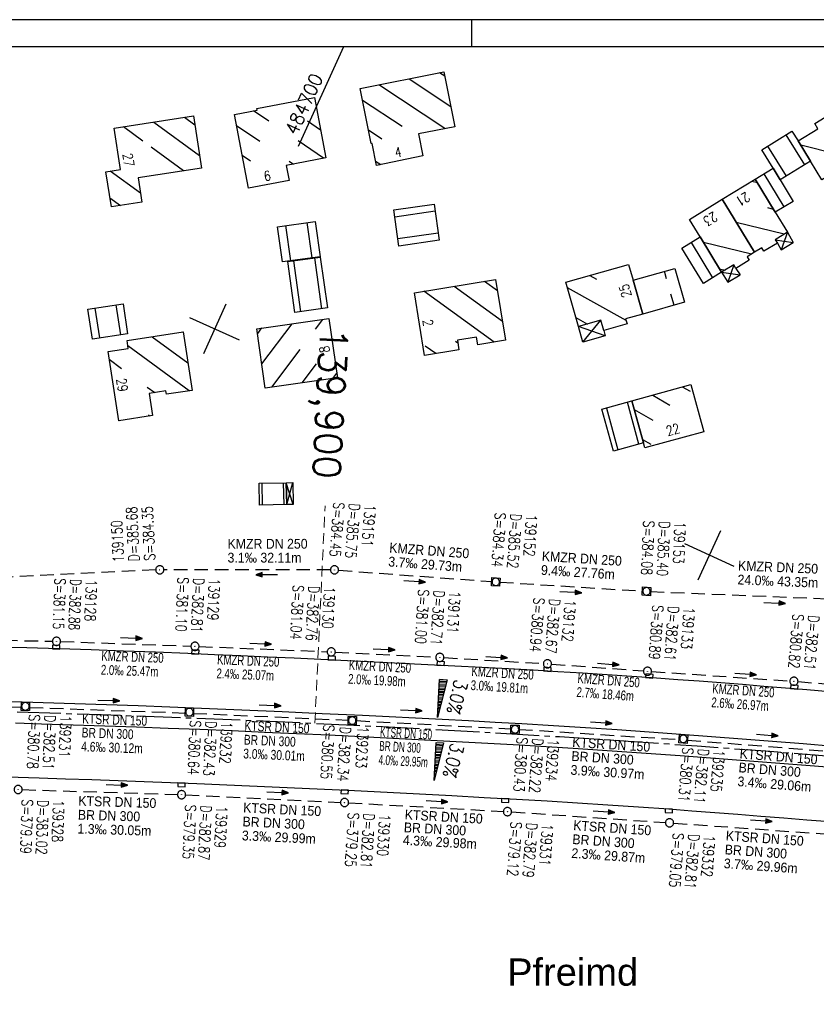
# Model space of a CAD drawing. Extents: x 4513183 to 4514318, y 5485253 to 5485550.
# Tile 6 of 8: x 4513865 to 4514012, y 5485369 to 5485550. Entities that reach past the tile are written whole.
import ezdxf
from ezdxf.enums import TextEntityAlignment as Align

# ---------------------------------------------------------------- set-up
doc = ezdxf.new("R2010")
doc.units = 0
doc.header["$LTSCALE"] = 10
doc.header["$MEASUREMENT"] = 0
for name, pattern in [('ACHSE', [5.5, 4, -0.5, 0.5, -0.5]), ('LT00', [0]), ('LT17', [0.15, 0.1, -0.05]), ('STRICHLINIE2', [0.375, 0.25, -0.125])]:
    doc.linetypes.add(name, pattern=pattern)
doc.layers.get('0').update_dxf_attribs({"linetype": 'LT00'})
for name, color, linetype in [('-BESCH', 7, 'STRICHLINIE2'), ('-BKAN014', 140, 'LT00'), ('-BKAN016-1', 140, 'LT00'), ('-BSCH014', 5, 'LT00'), ('-BSCH016', 5, 'LT00'), ('-Halt-Pfeil', 4, 'LT00'), ('-ORTSBEZEICHNUNG', 152, 'Continuous'), ('A-TEXT-KILOMETER', 30, 'LT17'), ('AX-020', 250, 'ACHSE'), ('DFK_BEB_SCHR', 254, 'LT00'), ('DFK_BEBAUUNG', 250, 'LT00'), ('DFK_HAUS_NR', 250, 'Continuous'), ('QUER_OST', 11, 'LT00'), ('QUER_WEST', 11, 'LT00'), ('RAHMEN', 250, 'Continuous'), ('V_AFBR_BAB', 250, 'LT00'), ('V_KA_MULD', 182, 'LT00'), ('V_KA_PRUF', 182, 'LT00'), ('V_RASTER', 250, 'LT00'), ('V_SINKK', 182, 'LT00')]:
    doc.layers.add(name, color=color, linetype=linetype)
doc.styles.add('Arial', font='arial.ttf')
doc.styles.add('Haltungsbeschriftung', font='arial.ttf', dxfattribs={"width": 0.75})
doc.styles.add('Kilometrierung', font='romans.shx')
doc.styles.add('ROMANS', font='romans.shx')
doc.styles.add('schachtbeschriftung', font='romans.shx', dxfattribs={"width": 0.75, "height": 0.2})
doc.styles.get("Standard").update_dxf_attribs({"font": 'romans.shx', "width": 0.8})

# ---------------------------------------------------------------- blocks, each defined once
blk = doc.blocks.new('SYMB0003')
at = {"color": 0, "linetype": 'ByBlock'}
for p, q in [((-0.015712, 0), (0.010166, 0.012015)), ((0, -0.021257), (-0.015712, 0)), ((0.010166, 0.012015), (0, -0.021257))]:
    blk.add_line(p, q, dxfattribs=at)
for points in [[(-0.031395, 0.499013), (-0.093691, 0.491144), (-0.154509, 0.475528), (-0.21289, 0.452414), (-0.267913, 0.422164), (-0.318712, 0.385257), (-0.364484, 0.342274), (-0.404509, 0.293893), (-0.438154, 0.240877), (-0.464888, 0.184062), (-0.484292, 0.124345), (-0.496058, 0.062667), (-0.5, 0)], [(-0.5, 0), (-0.496058, -0.062667), (-0.484292, -0.124345), (-0.464888, -0.184062), (-0.438154, -0.240877), (-0.404509, -0.293893), (-0.364485, -0.342274), (-0.318712, -0.385257), (-0.267914, -0.422164), (-0.21289, -0.452414), (-0.154509, -0.475529), (-0.093691, -0.491144), (-0.031395, -0.499014), (0.031395, -0.499014)], [(0.5, 0), (0.496057, 0.062667), (0.484292, 0.124345), (0.464888, 0.184062), (0.438153, 0.240877), (0.404509, 0.293893), (0.364484, 0.342274), (0.318712, 0.385257), (0.267913, 0.422164), (0.21289, 0.452414), (0.154509, 0.475528), (0.093691, 0.491144), (0.031395, 0.499013), (-0.031395, 0.499013)], [(0.031395, -0.499014), (0.093691, -0.491144), (0.154509, -0.475529), (0.21289, -0.452414), (0.267914, -0.422164), (0.318712, -0.385257), (0.364485, -0.342274), (0.404509, -0.293893), (0.438154, -0.240877), (0.464889, -0.184062), (0.484292, -0.124345), (0.496058, -0.062667), (0.5, 0)]]:
    blk.add_lwpolyline(points, dxfattribs=at)
blk = doc.blocks.new('SYMB1210')
at = {"color": 0, "linetype": 'ByBlock'}
blk.add_line((0.018815, -0.179014), (0.055623, -0.17119), dxfattribs=at)
for points in [[(-0.2, -0.2), (-0.2, 0.2), (0.2, 0.2), (0.2, -0.2), (-0.2, -0.2)], [(0.018815, 0.179014), (-0.018815, 0.179014), (-0.055623, 0.17119), (-0.09, 0.155885), (-0.120444, 0.133766), (-0.145623, 0.105801), (-0.164438, 0.073213), (-0.176067, 0.037424), (-0.18, 0)], [(-0.18, 0), (-0.176067, -0.037424), (-0.164438, -0.073213), (-0.145623, -0.105801), (-0.120444, -0.133766), (-0.09, -0.155885), (-0.055623, -0.17119), (-0.018815, -0.179014), (0.018815, -0.179014)], [(0.18, 0), (0.176067, 0.037424), (0.164438, 0.073213), (0.145623, 0.105801), (0.120444, 0.133766), (0.09, 0.155885), (0.055623, 0.17119), (0.018815, 0.179014)], [(0.055623, -0.17119), (0.09, -0.155885), (0.120444, -0.133766), (0.145623, -0.105801), (0.164438, -0.073213), (0.176067, -0.037424), (0.18, 0)]]:
    blk.add_lwpolyline(points, dxfattribs=at)
blk = doc.blocks.new('SYMB0652')
at = {"color": 0, "linetype": 'ByBlock'}
blk.add_lwpolyline([(-0.15, -0.075), (0.15, -0.075), (0.15, 0.075), (-0.15, 0.075), (-0.15, -0.075)], dxfattribs=at)
blk = doc.blocks.new('SYMB0070')
at = {"color": 0, "linetype": 'ByBlock'}
for p, q in [((-0.5, 0), (0.2, 0)), ((0.5, 0), (0.2, 0.1)), ((0.2, 0.1), (0.2, 0)), ((0.468, 0), (0.21, 0.086)), ((0.21, 0.086), (0.21, -0.086)), ((0.21, -0.086), (0.468, 0)), ((0.22, -0.072), (0.437, 0)), ((0.23, -0.058), (0.405, 0)), ((0.24, -0.045), (0.374, 0)), ((0.342, 0), (0.25, 0.031)), ((0.25, 0.031), (0.25, -0.031)), ((0.25, -0.031), (0.342, 0)), ((0.26, -0.017), (0.31, 0)), ((0.27, -0.003), (0.279, 0))]:
    blk.add_line(p, q, dxfattribs=at)
for points in [[(0.2, 0), (0.2, -0.1), (0.5, 0)], [(0.437, 0), (0.22, 0.072), (0.22, -0.072)], [(0.405, 0), (0.23, 0.058), (0.23, -0.058)], [(0.374, 0), (0.24, 0.045), (0.24, -0.045)], [(0.31, 0), (0.26, 0.017), (0.26, -0.017)], [(0.279, 0), (0.27, 0.003), (0.27, -0.003)]]:
    blk.add_lwpolyline(points, dxfattribs=at)

msp = doc.modelspace()

# ---------------------------------------------------------------- linework, layer by layer
at = {"layer": '-BESCH'}
for p, q in [((4513890.3, 5485448.99), (4513822.41, 5485445.75)), ((4513922.41, 5485449.01), (4513891.8, 5485449.02)), ((4513923.91, 5485448.95), (4513952.06, 5485446.85)), ((4513953.56, 5485446.75), (4513979.77, 5485445.11)), ((4513981.26, 5485445.03), (4514023.08, 5485443.3)), ((4513847.43, 5485436.37), (4513871.32, 5485435.88)), ((4513872.82, 5485435.84), (4513896.77, 5485434.98)), ((4513898.27, 5485434.92), (4513921.82, 5485433.96)), ((4513923.32, 5485433.89), (4513941.77, 5485432.95)), ((4513943.27, 5485432.87), (4513961.55, 5485431.79)), ((4513963.05, 5485431.69), (4513979.96, 5485430.43)), ((4513981.45, 5485430.32), (4514006.86, 5485428.58)), ((4514008.36, 5485428.47), (4514031.85, 5485426.5)), ((4513837.53, 5485424.41), (4513865.6, 5485423.77)), ((4513867.1, 5485423.72), (4513895.7, 5485422.69)), ((4513897.2, 5485422.63), (4513925.69, 5485421.37)), ((4513927.18, 5485421.29), (4513955.59, 5485419.77)), ((4513957.09, 5485419.69), (4513986.5, 5485417.82)), ((4513988, 5485417.71), (4514015.48, 5485415.56)), ((4513865.77, 5485408.61), (4513894.31, 5485407.71)), ((4513895.81, 5485407.65), (4513924.27, 5485406.27)), ((4513925.76, 5485406.19), (4513954.2, 5485404.6)), ((4513955.7, 5485404.51), (4513984.01, 5485402.56)), ((4513985.5, 5485402.45), (4514013.89, 5485400.43))]:
    msp.add_line(p, q, dxfattribs=at)
at = {"layer": 'A-TEXT-KILOMETER', "lineweight": 0, "ltscale": 2}
msp.add_line((4513919.56, 5485420.81), (4513921.44, 5485460.75), dxfattribs=at)
at = {"layer": 'AX-020', "ltscale": 0.2, "flags": 128}
msp.add_lwpolyline([(4513208.35, 5485369.65), (4513216.73, 5485371.26), (4513231.97, 5485374.12), (4513247.23, 5485376.89), (4513262.5, 5485379.59), (4513277.79, 5485382.21), (4513293.08, 5485384.76), (4513308.4, 5485387.22), (4513323.72, 5485389.6), (4513339.06, 5485391.91), (4513354.41, 5485394.13), (4513369.76, 5485396.28), (4513385.14, 5485398.34), (4513400.52, 5485400.33), (4513415.91, 5485402.24), (4513431.31, 5485404.07), (4513446.72, 5485405.82), (4513462.14, 5485407.49), (4513477.56, 5485409.08), (4513493, 5485410.59), (4513508.44, 5485412.02), (4513523.89, 5485413.37), (4513539.35, 5485414.64), (4513554.81, 5485415.83), (4513570.28, 5485416.95), (4513585.75, 5485417.98), (4513601.23, 5485418.93), (4513616.72, 5485419.8), (4513632.2, 5485420.6), (4513647.7, 5485421.31), (4513663.19, 5485421.94), (4513678.69, 5485422.49), (4513694.19, 5485422.97), (4513709.7, 5485423.36), (4513725.2, 5485423.67), (4513740.71, 5485423.91), (4513756.22, 5485424.06), (4513771.73, 5485424.13), (4513787.23, 5485424.12), (4513802.74, 5485424.04), (4513818.25, 5485423.87), (4513833.76, 5485423.62), (4513849.26, 5485423.3), (4513864.77, 5485422.89), (4513880.27, 5485422.4), (4513895.76, 5485421.84), (4513911.26, 5485421.19), (4513926.75, 5485420.46), (4513939.22, 5485419.82), (4513951.87, 5485419.11), (4513964.52, 5485418.35), (4513977.16, 5485417.53), (4513989.8, 5485416.65), (4514002.44, 5485415.71), (4514015.07, 5485414.71), (4514027.69, 5485413.64), (4514040.31, 5485412.5), (4514052.92, 5485411.29), (4514065.52, 5485410.01), (4514078.12, 5485408.66), (4514090.71, 5485407.22), (4514096.29, 5485406.56), (4514108.87, 5485405.02), (4514121.43, 5485403.39), (4514133.35, 5485401.78)], dxfattribs=at)
at = {"layer": 'DFK_BEB_SCHR'}
for p, q in [((4513943.42, 5485539.73), (4513942.44, 5485540.39)), ((4513943.44, 5485530.11), (4513931.34, 5485538.17)), ((4513936.89, 5485539.28), (4513944.53, 5485534.19)), ((4513928.33, 5485535.37), (4513935.58, 5485530.54)), ((4513911.12, 5485531.49), (4513908.3, 5485533.4)), ((4513889.98, 5485531.32), (4513898.38, 5485525.16)), ((4513897.52, 5485530.75), (4513895.57, 5485532.18)), ((4513918.18, 5485531.54), (4513920.6, 5485529.89)), ((4513887.96, 5485527.84), (4513884.39, 5485530.46)), ((4513905.15, 5485530.71), (4513909.44, 5485527.8)), ((4513931.88, 5485528.2), (4513929.44, 5485529.82)), ((4513921.16, 5485524.68), (4513916.49, 5485527.85)), ((4513938.74, 5485528.43), (4513938.76, 5485528.42)), ((4514009.6, 5485523.47), (4514006.16, 5485528.99)), ((4513895.43, 5485522.36), (4513889.48, 5485526.73)), ((4514002.76, 5485526.89), (4514006.19, 5485521.38)), ((4514015.43, 5485525.45), (4514008.88, 5485527.05)), ((4513907.75, 5485524.11), (4513906.21, 5485525.16)), ((4513914.81, 5485524.16), (4513915.66, 5485523.58)), ((4513930.73, 5485524.16), (4513931.7, 5485523.51)), ((4513887.5, 5485518.26), (4513881.95, 5485522.32)), ((4514005.83, 5485515.74), (4514002.14, 5485521.83)), ((4514000.89, 5485520.17), (4513999.85, 5485520.42)), ((4513881.89, 5485517.41), (4513883.83, 5485515.99)), ((4513941.68, 5485514.92), (4513934.28, 5485513.85)), ((4514002.75, 5485515.59), (4514003.82, 5485515.33)), ((4513919.05, 5485506.37), (4513918.13, 5485512.83)), ((4514005.81, 5485510.72), (4513997.01, 5485512.88)), ((4513914.17, 5485512.28), (4513915.09, 5485505.83)), ((4513934.83, 5485509.89), (4513942.24, 5485510.95)), ((4513988.7, 5485509.19), (4513992.64, 5485502.67)), ((4513999.8, 5485507.04), (4513991, 5485509.18)), ((4513915.61, 5485505.83), (4513916.9, 5485496.46)), ((4513920.86, 5485497.02), (4513919.57, 5485506.38)), ((4513984.2, 5485502.53), (4513983.81, 5485503.9)), ((4513993.92, 5485504.35), (4513994.97, 5485504.09)), ((4513953.12, 5485500.29), (4513950.71, 5485502.04)), ((4513970.08, 5485503.14), (4513971.32, 5485502.45)), ((4513952.49, 5485490.88), (4513939.58, 5485500.22)), ((4513945.14, 5485501.13), (4513954.04, 5485494.7)), ((4513976.77, 5485494.83), (4513966, 5485500.84)), ((4513985.58, 5485497.66), (4513985, 5485499.71)), ((4513879.1, 5485497.1), (4513879.95, 5485491.63)), ((4513883.9, 5485492.21), (4513883.05, 5485497.7)), ((4513920.98, 5485495.04), (4513919.63, 5485493.25)), ((4513967.54, 5485495.4), (4513969.69, 5485494.2)), ((4513909.77, 5485493.47), (4513909.01, 5485492.46)), ((4513909.8, 5485486.85), (4513915.38, 5485494.25)), ((4513889.63, 5485491.87), (4513896.21, 5485487.05)), ((4513895.36, 5485492.63), (4513895.23, 5485492.73)), ((4513945.43, 5485491.05), (4513945.83, 5485490.76)), ((4513896.45, 5485481.91), (4513885.21, 5485490.16)), ((4513916.79, 5485489.49), (4513911.6, 5485482.59)), ((4513941.78, 5485488.76), (4513939.84, 5485490.15)), ((4513881.78, 5485487.71), (4513884.04, 5485486.05)), ((4513917.2, 5485483.38), (4513919.84, 5485486.88)), ((4513923.56, 5485485.18), (4513922.8, 5485484.17)), ((4513888.75, 5485482.6), (4513890.14, 5485481.58)), ((4513988.57, 5485481.78), (4513987.1, 5485482.62)), ((4513981.65, 5485481.11), (4513984.82, 5485479.31)), ((4513973.14, 5485478.76), (4513975.27, 5485471.07)), ((4513979.12, 5485472.14), (4513977, 5485479.82)), ((4513981.76, 5485476.45), (4513978.28, 5485478.43)), ((4513889.24, 5485477.28), (4513888.96, 5485477.48)), ((4513883.5, 5485476.53), (4513883.64, 5485476.43)), ((4513979.78, 5485472.97), (4513981.28, 5485472.13)), ((4513909.8, 5485464.93), (4513909.89, 5485460.88)), ((4513913.89, 5485460.99), (4513913.8, 5485465.02))]:
    msp.add_line(p, q, dxfattribs=at)
at = {"layer": 'DFK_BEBAUUNG'}
for p, q in [((4514006.4, 5485511.08), (4514005.24, 5485507.84)), ((4514006.4, 5485511.08), (4514007.48, 5485509.2)), ((4514004.18, 5485509.69), (4514007.48, 5485509.2)), ((4514005.24, 5485507.84), (4514007.48, 5485509.2)), ((4514004.56, 5485509.07), (4514005.24, 5485507.84)), ((4513994.31, 5485503.7), (4513997.71, 5485503.26)), ((4513994.31, 5485503.7), (4513995.49, 5485501.91)), ((4513996.55, 5485505.05), (4513995.49, 5485501.91)), ((4513996.92, 5485504.42), (4513997.71, 5485503.26)), ((4513995.49, 5485501.91), (4513997.71, 5485503.26)), ((4513968.82, 5485490.86), (4513972.11, 5485494.89)), ((4513972.93, 5485492.02), (4513968.02, 5485493.73)), ((4513968.82, 5485490.86), (4513968.02, 5485493.73)), ((4513972.64, 5485492.98), (4513972.93, 5485492.02)), ((4513972.93, 5485492.02), (4513968.82, 5485490.86)), ((4513914.31, 5485465.03), (4513915.48, 5485465.05)), ((4513915.58, 5485461.03), (4513914.31, 5485465.03)), ((4513914.4, 5485461), (4513914.31, 5485465.03)), ((4513914.4, 5485461), (4513915.48, 5485465.05)), ((4513915.48, 5485465.05), (4513915.58, 5485461.03)), ((4513915.58, 5485461.03), (4513914.4, 5485461))]:
    msp.add_line(p, q, dxfattribs=at)
for points in [[(4513930.89, 5485523.34), (4513930.08, 5485527.41), (4513929.93, 5485527.38), (4513927.91, 5485537.48), (4513943.26, 5485540.55), (4513945.28, 5485530.47), (4513938.62, 5485529.16), (4513939.42, 5485525.1), (4513930.89, 5485523.34)], [(4513907.36, 5485519.16), (4513904.76, 5485532.73), (4513908.95, 5485533.53), (4513908.9, 5485533.83), (4513919.5, 5485535.85), (4513921.55, 5485524.76), (4513914.31, 5485523.31), (4513914.86, 5485520.57), (4513907.36, 5485519.16)], [(4514010.66, 5485524.12), (4514008.39, 5485527.85), (4514012.02, 5485530.09), (4514011.46, 5485531.06), (4514017.17, 5485534.55), (4514022.12, 5485526.43), (4514012.75, 5485520.7), (4514010.66, 5485524.12)], [(4513882.15, 5485515.72), (4513881.15, 5485522.2), (4513883.81, 5485522.61), (4513882.65, 5485530.19), (4513897.26, 5485532.44), (4513898.73, 5485522.87), (4513887.07, 5485521.07), (4513887.75, 5485516.61), (4513882.15, 5485515.72)], [(4514005.09, 5485520.71), (4514003.77, 5485522.83), (4514001.71, 5485526.24), (4514007.25, 5485529.66), (4514008.39, 5485527.85), (4514010.66, 5485524.12), (4514005.09, 5485520.71)], [(4514004.17, 5485514.74), (4514000.5, 5485520.81), (4514003.77, 5485522.83), (4514005.09, 5485520.71), (4514007.48, 5485516.75), (4514004.17, 5485514.74)], [(4514000.5, 5485520.81), (4514004.17, 5485514.74), (4514006.4, 5485511.08), (4514004.18, 5485509.69), (4514004.56, 5485509.07), (4514002.09, 5485507.58), (4514001.72, 5485508.21), (4514000.35, 5485507.39), (4513994.42, 5485517.14), (4514000.5, 5485520.81)], [(4513994.42, 5485517.14), (4514000.35, 5485507.39), (4513999.01, 5485506.55), (4513999.4, 5485505.92), (4513996.92, 5485504.42), (4513996.55, 5485505.05), (4513994.31, 5485503.7), (4513990.37, 5485510.22), (4513988.39, 5485513.44), (4513994.42, 5485517.14)], [(4513942.43, 5485509.6), (4513935.01, 5485508.53), (4513934.09, 5485515.21), (4513941.5, 5485516.25), (4513942.43, 5485509.6)], [(4513913.59, 5485505.62), (4513912.67, 5485512.08), (4513919.6, 5485513.03), (4513920.55, 5485506.57), (4513913.59, 5485505.62)], [(4513990.37, 5485510.22), (4513994.31, 5485503.7), (4513990.99, 5485501.66), (4513987.03, 5485508.16), (4513990.37, 5485510.22)], [(4513915.9, 5485496.32), (4513914.61, 5485505.69), (4513920.56, 5485506.51), (4513921.86, 5485497.17), (4513915.9, 5485496.32)], [(4513968.02, 5485493.73), (4513965.69, 5485501.91), (4513977.2, 5485505.16), (4513978.04, 5485502.28), (4513979.81, 5485496.04), (4513976.67, 5485495.16), (4513976.96, 5485494.21), (4513972.64, 5485492.98), (4513972.11, 5485494.89), (4513968.02, 5485493.73)], [(4513979.81, 5485496.04), (4513978.04, 5485502.28), (4513985.72, 5485504.43), (4513987.49, 5485498.2), (4513979.81, 5485496.04)], [(4513939.7, 5485488.42), (4513937.85, 5485499.94), (4513952.78, 5485502.38), (4513954.6, 5485491.23), (4513949.49, 5485490.38), (4513949.26, 5485491.8), (4513945.76, 5485491.23), (4513946.04, 5485489.45), (4513939.7, 5485488.42)], [(4513878.68, 5485491.44), (4513877.83, 5485496.91), (4513884.32, 5485497.89), (4513885.15, 5485492.4), (4513878.68, 5485491.44)], [(4513923.69, 5485484.29), (4513910.42, 5485482.43), (4513908.89, 5485493.34), (4513922.14, 5485495.2), (4513923.69, 5485484.29)], [(4513883.52, 5485476.41), (4513881.56, 5485489.14), (4513885.27, 5485489.7), (4513885.05, 5485491.17), (4513895.35, 5485492.74), (4513896.98, 5485481.99), (4513892.26, 5485481.28), (4513892.16, 5485481.89), (4513889.11, 5485481.42), (4513889.73, 5485477.36), (4513883.52, 5485476.41)], [(4513979.95, 5485472.37), (4513977.83, 5485480.06), (4513988.65, 5485483.05), (4513991.05, 5485474.39), (4513980.23, 5485471.41), (4513979.95, 5485472.37)], [(4513974.43, 5485470.83), (4513972.31, 5485478.52), (4513977.83, 5485480.06), (4513979.95, 5485472.37), (4513974.43, 5485470.83)], [(4513914.31, 5485465.03), (4513914.4, 5485461), (4513909.38, 5485460.87), (4513909.29, 5485464.92), (4513914.31, 5485465.03)]]:
    msp.add_lwpolyline(points, dxfattribs=at)
at = {"layer": 'QUER_OST'}
for p, q in [((4513942.4, 5485427.93), (4513943.61, 5485427.86)), ((4513943.69, 5485428.16), (4513942.42, 5485428.23)), ((4513942.43, 5485428.53), (4513943.76, 5485428.46)), ((4513943.84, 5485428.75), (4513942.45, 5485428.83)), ((4513942.31, 5485426.13), (4513943.15, 5485426.08)), ((4513943.23, 5485426.38), (4513942.32, 5485426.43)), ((4513942.34, 5485426.73), (4513943.31, 5485426.68)), ((4513943.38, 5485426.97), (4513942.35, 5485427.03)), ((4513942.37, 5485427.33), (4513943.46, 5485427.27)), ((4513943.53, 5485427.57), (4513942.39, 5485427.63)), ((4513942.21, 5485424.33), (4513942.7, 5485424.31)), ((4513942.78, 5485424.6), (4513942.23, 5485424.63)), ((4513942.24, 5485424.93), (4513942.85, 5485424.9)), ((4513942.93, 5485425.2), (4513942.26, 5485425.23)), ((4513942.27, 5485425.53), (4513943, 5485425.49)), ((4513943.08, 5485425.79), (4513942.29, 5485425.83)), ((4513942.17, 5485422.23), (4513942.1, 5485422.24)), ((4513942.11, 5485422.54), (4513942.24, 5485422.53)), ((4513942.32, 5485422.82), (4513942.13, 5485422.83)), ((4513942.15, 5485423.13), (4513942.4, 5485423.12)), ((4513942.47, 5485423.42), (4513942.16, 5485423.43)), ((4513942.18, 5485423.73), (4513942.55, 5485423.71)), ((4513942.62, 5485424.01), (4513942.19, 5485424.03)), ((4513942.08, 5485421.94), (4513942.09, 5485421.94))]:
    msp.add_line(p, q, dxfattribs=at)
msp.add_lwpolyline([(4513943.85, 5485428.8), (4513942.08, 5485421.89), (4513942.45, 5485428.88), (4513943.85, 5485428.8)], dxfattribs=at)
at = {"layer": 'QUER_WEST'}
for p, q in [((4513941.81, 5485416.94), (4513943.14, 5485416.87)), ((4513943.22, 5485417.17), (4513941.83, 5485417.24)), ((4513941.72, 5485415.15), (4513942.69, 5485415.09)), ((4513942.76, 5485415.39), (4513941.73, 5485415.45)), ((4513941.75, 5485415.75), (4513942.84, 5485415.69)), ((4513942.91, 5485415.98), (4513941.76, 5485416.04)), ((4513941.78, 5485416.34), (4513942.99, 5485416.28)), ((4513943.07, 5485416.58), (4513941.8, 5485416.64)), ((4513941.62, 5485413.35), (4513942.23, 5485413.32)), ((4513942.31, 5485413.61), (4513941.64, 5485413.65)), ((4513941.65, 5485413.95), (4513942.38, 5485413.91)), ((4513942.46, 5485414.2), (4513941.67, 5485414.25)), ((4513941.68, 5485414.55), (4513942.53, 5485414.5)), ((4513942.61, 5485414.8), (4513941.7, 5485414.85)), ((4513941.52, 5485411.55), (4513941.77, 5485411.54)), ((4513941.85, 5485411.83), (4513941.54, 5485411.85)), ((4513941.56, 5485412.15), (4513941.93, 5485412.13)), ((4513942, 5485412.43), (4513941.57, 5485412.45)), ((4513941.59, 5485412.75), (4513942.08, 5485412.72)), ((4513942.15, 5485413.02), (4513941.6, 5485413.05)), ((4513941.46, 5485410.35), (4513941.47, 5485410.35)), ((4513941.55, 5485410.65), (4513941.48, 5485410.65)), ((4513941.49, 5485410.95), (4513941.62, 5485410.95)), ((4513941.7, 5485411.24), (4513941.51, 5485411.25))]:
    msp.add_line(p, q, dxfattribs=at)
msp.add_lwpolyline([(4513943.23, 5485417.22), (4513941.46, 5485410.3), (4513941.83, 5485417.29), (4513943.23, 5485417.22)], dxfattribs=at)
at = {"layer": 'RAHMEN'}
msp.add_line((4513948.35, 5485550.14), (4513948.35, 5485545.14), dxfattribs=at)
for points in [[(4513183.35, 5485253.14), (4514318.35, 5485253.14), (4514318.35, 5485550.14), (4513183.35, 5485550.14), (4513183.35, 5485253.14)], [(4513208.35, 5485258.14), (4514133.35, 5485258.14), (4514133.35, 5485545.14), (4513208.35, 5485545.14), (4513208.35, 5485258.14)]]:
    msp.add_lwpolyline(points, dxfattribs=at)
at = {"layer": 'V_AFBR_BAB'}
for points in [[(4513860.68, 5485434.88), (4513866.63, 5485434.72), (4513872.55, 5485434.54), (4513878.46, 5485434.35), (4513884.37, 5485434.14), (4513890.28, 5485433.92), (4513896.19, 5485433.68), (4513901.08, 5485433.47), (4513905.98, 5485433.26), (4513910.87, 5485433.04), (4513915.76, 5485432.82), (4513920.65, 5485432.59), (4513925.54, 5485432.36), (4513930.48, 5485432.12), (4513935.42, 5485431.88), (4513940.35, 5485431.64), (4513945.29, 5485431.39), (4513950.23, 5485431.13), (4513955.17, 5485430.86), (4513959.69, 5485430.61), (4513964.22, 5485430.34), (4513968.75, 5485430.07), (4513973.27, 5485429.79), (4513977.8, 5485429.49), (4513982.32, 5485429.17), (4513986.27, 5485428.88), (4513990.22, 5485428.59), (4513994.18, 5485428.28), (4513998.13, 5485427.97), (4514002.08, 5485427.65), (4514006.03, 5485427.33), (4514009.98, 5485427.01), (4514014.12, 5485426.67)], [(4513859.96, 5485424.93), (4513869.64, 5485424.65), (4513875.46, 5485424.46), (4513881.27, 5485424.26), (4513887.09, 5485424.05), (4513892.91, 5485423.82), (4513898.72, 5485423.59), (4513906.12, 5485423.28), (4513913.52, 5485422.96), (4513920.91, 5485422.62), (4513928.31, 5485422.28), (4513933.19, 5485422.04), (4513938.06, 5485421.81), (4513942.94, 5485421.56), (4513947.82, 5485421.3), (4513952.69, 5485421.03), (4513957.57, 5485420.75), (4513963.43, 5485420.4), (4513969.29, 5485420.03), (4513975.14, 5485419.64), (4513981, 5485419.23), (4513986.85, 5485418.81), (4513992.47, 5485418.39), (4513998.08, 5485417.96), (4514003.69, 5485417.52), (4514009.3, 5485417.07), (4514014.91, 5485416.61)], [(4514014.54, 5485412.65), (4514008.98, 5485413.11), (4514003.42, 5485413.55), (4513997.85, 5485413.99), (4513992.28, 5485414.41), (4513986.72, 5485414.82), (4513976.87, 5485415.51), (4513967.01, 5485416.16), (4513957.16, 5485416.76), (4513951.34, 5485417.09), (4513945.51, 5485417.42), (4513939.69, 5485417.73), (4513933.87, 5485418.02), (4513928.05, 5485418.31), (4513922.12, 5485418.6), (4513916.2, 5485418.88), (4513910.28, 5485419.14), (4513904.36, 5485419.4), (4513898.43, 5485419.64), (4513892.61, 5485419.86), (4513886.8, 5485420.07), (4513880.98, 5485420.27), (4513875.16, 5485420.47), (4513869.34, 5485420.65), (4513864.52, 5485420.8)], [(4514014.24, 5485402.67), (4514010.01, 5485403.01), (4514005.78, 5485403.36), (4514001.55, 5485403.7), (4513997.32, 5485404.03), (4513993.09, 5485404.36), (4513988.86, 5485404.68), (4513984.62, 5485404.99), (4513979.03, 5485405.38), (4513973.43, 5485405.76), (4513967.83, 5485406.12), (4513962.23, 5485406.46), (4513956.63, 5485406.79), (4513950.68, 5485407.13), (4513944.72, 5485407.45), (4513938.77, 5485407.77), (4513932.82, 5485408.07), (4513926.86, 5485408.36), (4513917.2, 5485408.81), (4513907.54, 5485409.24), (4513897.87, 5485409.65), (4513893.04, 5485409.85), (4513888.21, 5485410.03), (4513883.38, 5485410.22), (4513878.55, 5485410.39), (4513873.72, 5485410.55), (4513868.89, 5485410.7), (4513863.06, 5485410.87)]]:
    msp.add_lwpolyline(points, dxfattribs=at)
at = {"layer": 'V_RASTER'}
for p, q in [((4513924.83, 5485545.14), (4513916.48, 5485526.86)), ((4513903.22, 5485497.82), (4513899.06, 5485488.73)), ((4513905.69, 5485491.2), (4513896.59, 5485495.35)), ((4513990.03, 5485447.18), (4513994.18, 5485456.27)), ((4513996.65, 5485449.65), (4513987.55, 5485453.8))]:
    msp.add_line(p, q, dxfattribs=at)

# ---------------------------------------------------------------- block references
at = {"layer": '-Halt-Pfeil'}
for p, xscale, yscale, zscale, rotation in [((4513910.69, 5485448.11), 3.999999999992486, 3.999999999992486, 3.999999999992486, 179.9720299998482), ((4513937.91, 5485446.91), 3.999999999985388, 3.999999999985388, 3.999999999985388, 355.7297599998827), ((4513966.6, 5485444.93), 4.000000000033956, 4.000000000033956, 4.000000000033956, 356.4131899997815), ((4514004.05, 5485442.93), 4.0000000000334, 4.0000000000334, 4.0000000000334, 357.6353099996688), ((4513885.86, 5485436.48), 4.000000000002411, 4.000000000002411, 4.000000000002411, 357.9397399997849), ((4513909.58, 5485435.42), 4.000000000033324, 4.000000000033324, 4.000000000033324, 357.6632599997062), ((4513932.29, 5485434.39), 3.999999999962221, 3.999999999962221, 3.999999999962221, 357.0892199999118), ((4513952.95, 5485432.96), 3.999999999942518, 3.999999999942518, 3.999999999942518, 356.6093099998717), ((4513973.49, 5485431.7), 4.00000000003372, 4.00000000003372, 4.00000000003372, 355.7402300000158), ((4513998.75, 5485429.86), 3.999999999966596, 3.999999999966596, 3.999999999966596, 356.0838099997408), ((4513881.69, 5485425), 4.000000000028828, 4.000000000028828, 4.000000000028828, 357.9362399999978), ((4513911.34, 5485424.11), 4.000000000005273, 4.000000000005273, 4.000000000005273, 357.4568300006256), ((4513937.3, 5485423.17), 3.999999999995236, 3.999999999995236, 3.999999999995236, 356.9351999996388), ((4513972.23, 5485420.92), 4.000000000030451, 4.000000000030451, 4.000000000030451, 356.3710899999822), ((4514002.73, 5485418.63), 3.999999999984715, 3.999999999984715, 3.999999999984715, 355.5262000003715), ((4513883.17, 5485409.47), 3.999999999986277, 3.999999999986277, 3.999999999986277, 358.1917399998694), ((4513912.71, 5485408.12), 3.999999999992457, 3.999999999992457, 3.999999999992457, 357.2292799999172), ((4513942.03, 5485406.47), 3.99999999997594, 3.99999999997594, 3.99999999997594, 356.8019300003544), ((4513972.7, 5485404.57), 3.999999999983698, 3.999999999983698, 3.999999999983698, 356.0521699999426), ((4514001.64, 5485402.9), 3.999999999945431, 3.999999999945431, 3.999999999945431, 355.922610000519)]:
    msp.add_blockref('SYMB0070', p, dxfattribs=dict(at, xscale=xscale, yscale=yscale, zscale=zscale, rotation=rotation))
at = {"layer": 'V_KA_MULD'}
for p, xscale, yscale, zscale, rotation in [((4513952.81, 5485446.8), 3.799999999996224, 3.799999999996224, 3.799999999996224, 355.9999999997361), ((4513980.51, 5485445.06), 3.799999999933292, 3.799999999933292, 3.799999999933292, 357.0000000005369), ((4513866.35, 5485423.92), 3.799999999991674, 3.799999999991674, 3.799999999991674, 178.6169085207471), ((4513896.5, 5485422.85), 3.799999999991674, 3.799999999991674, 3.799999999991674, 178.6169085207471), ((4513926.43, 5485421.3), 3.799999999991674, 3.799999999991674, 3.799999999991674, 178.6169085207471), ((4513956.34, 5485419.7), 3.799999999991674, 3.799999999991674, 3.799999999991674, 178.6169085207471), ((4513987.29, 5485417.93), 3.799999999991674, 3.799999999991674, 3.799999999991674, 175.6521641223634)]:
    msp.add_blockref('SYMB1210', p, dxfattribs=dict(at, xscale=xscale, yscale=yscale, zscale=zscale, rotation=rotation))
at = {"layer": 'V_KA_PRUF', "xscale": 1.499999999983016, "yscale": 1.499999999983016, "zscale": 1.499999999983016}
for p in [(4513891.05, 5485449.02), (4513923.16, 5485449.01), (4513872.07, 5485435.87), (4513897.52, 5485434.95), (4513922.57, 5485433.93), (4513942.52, 5485432.92), (4513962.3, 5485431.74), (4513980.7, 5485430.37), (4514007.61, 5485428.53), (4513865.02, 5485408.63), (4513895.06, 5485407.68), (4513925.02, 5485406.24), (4513954.95, 5485404.56), (4513984.75, 5485402.51)]:
    msp.add_blockref('SYMB0003', p, dxfattribs=at)
at = {"layer": 'V_SINKK'}
for p, xscale, yscale, zscale, rotation in [((4513872, 5485434.81), 4.49999999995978, 4.49999999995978, 4.49999999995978, 357.9999999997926), ((4513897.58, 5485433.91), 4.49999999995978, 4.49999999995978, 4.49999999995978, 357.9999999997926), ((4513922.67, 5485432.78), 4.50000000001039, 4.50000000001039, 4.50000000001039, 357.0000000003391), ((4513942.68, 5485431.8), 4.50000000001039, 4.50000000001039, 4.50000000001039, 357.0000000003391), ((4513962.31, 5485430.72), 4.50000000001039, 4.50000000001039, 4.50000000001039, 357.0000000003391), ((4513981.02, 5485429.51), 4.500000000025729, 4.500000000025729, 4.500000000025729, 356.0000000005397), ((4514007.68, 5485427.47), 4.500000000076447, 4.500000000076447, 4.500000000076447, 354.999999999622), ((4513895.04, 5485409.48), 4.499999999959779, 4.499999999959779, 4.499999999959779, 177.9999999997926), ((4513925.04, 5485408.18), 4.50000000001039, 4.50000000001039, 4.50000000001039, 177.0000000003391), ((4513954.53, 5485406.63), 4.50000000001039, 4.50000000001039, 4.50000000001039, 177.0000000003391), ((4513984.62, 5485404.71), 4.500000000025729, 4.500000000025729, 4.500000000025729, 356.0000000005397)]:
    msp.add_blockref('SYMB0652', p, dxfattribs=dict(at, xscale=xscale, yscale=yscale, zscale=zscale, rotation=rotation))

# ---------------------------------------------------------------- texts
at = {"layer": '-BKAN014', "style": 'Haltungsbeschriftung'}
for s, rotation, width, p in [('KMZR DN 250', 359.972, 0.9, (4513903.51, 5485452.91)), ('KMZR DN 250', 355.7298, 0.9, (4513933.19, 5485452.21)), ('3.1‰ 32.11m', 359.972, 0.9, (4513903.51, 5485450.35)), ('3.7‰ 29.73m', 355.7298, 0.9, (4513933, 5485449.66)), ('KMZR DN 250', 356.4132, 0.9, (4513961.23, 5485450.66)), ('9.4‰ 27.76m', 356.4132, 0.9, (4513961.07, 5485448.11)), ('KMZR DN 250', 357.6353, 0.9, (4513997.31, 5485448.9)), ('24.0‰ 43.35m', 357.6353, 0.9, (4513997.21, 5485446.34)), ('KTSR DN 150', 357.9362, 0.75, (4513876.76, 5485420.77)), ('KTSR DN 150', 357.4568, 0.75, (4513906.59, 5485419.47)), ('BR DN 300', 357.9362, 0.75, (4513876.67, 5485418.21)), ('BR DN 300', 357.4568, 0.75, (4513906.47, 5485416.91)), ('KTSR DN 150', 356.9352, 0.6, (4513931.5, 5485418.32)), ('4.6‰ 30.12m', 357.9362, 0.75, (4513876.58, 5485415.66)), ('BR DN 300', 356.9352, 0.6, (4513931.36, 5485415.76)), ('KTSR DN 150', 356.3711, 0.9, (4513966.83, 5485416.47)), ('3.0‰ 30.01m', 357.4568, 0.75, (4513906.36, 5485414.36)), ('BR DN 300', 356.3711, 0.9, (4513966.67, 5485413.91)), ('KTSR DN 150', 355.5262, 0.9, (4513997.58, 5485414.36)), ('4.0‰ 29.95m', 356.9352, 0.6, (4513931.23, 5485413.21)), ('BR DN 300', 355.5262, 0.9, (4513997.38, 5485411.81)), ('3.9‰ 30.97m', 356.3711, 0.9, (4513966.51, 5485411.36)), ('3.4‰ 29.06m', 355.5262, 0.9, (4513997.18, 5485409.26))]:
    msp.add_text(s, height=1.8, rotation=rotation, dxfattribs=dict(at, width=width)).set_placement(p)
at = {"layer": '-BKAN016-1', "style": 'Haltungsbeschriftung'}
for s, rotation, width, p in [('KMZR DN 250', 357.9397, 0.7, (4513880.29, 5485432.32)), ('KMZR DN 250', 357.6633, 0.7, (4513901.56, 5485431.65)), ('2.0‰ 25.47m', 357.9397, 0.7, (4513880.2, 5485429.76)), ('KMZR DN 250', 357.0892, 0.7, (4513925.77, 5485430.65)), ('2.4‰ 25.07m', 357.6633, 0.7, (4513901.45, 5485429.09)), ('2.0‰ 19.98m', 357.0892, 0.7, (4513925.64, 5485428.09)), ('KMZR DN 250', 356.6093, 0.7, (4513948.3, 5485429.49)), ('KMZR DN 250', 355.7402, 0.7, (4513967.79, 5485428.22)), ('3.0‰ 19.81m', 356.6093, 0.7, (4513948.15, 5485426.93)), ('KMZR DN 250', 356.0838, 0.7, (4513992.56, 5485426.33)), ('2.7‰ 18.46m', 355.7402, 0.7, (4513967.6, 5485425.67)), ('2.6‰ 26.97m', 356.0838, 0.7, (4513992.38, 5485423.78)), ('KTSR DN 150', 358.1917, 0.9, (4513876.06, 5485405.67)), ('KTSR DN 150', 357.2293, 0.9, (4513906.35, 5485404.42)), ('BR DN 300', 358.1917, 0.9, (4513875.98, 5485403.11)), ('KTSR DN 150', 356.8019, 0.9, (4513936.04, 5485403.14)), ('1.3‰ 30.05m', 358.1917, 0.9, (4513875.9, 5485400.55)), ('BR DN 300', 357.2293, 0.9, (4513906.23, 5485401.86)), ('BR DN 300', 356.8019, 0.9, (4513935.87, 5485400.8)), ('KTSR DN 150', 356.0522, 0.9, (4513967.01, 5485401.18)), ('3.3‰ 29.99m', 357.2293, 0.9, (4513906.11, 5485399.3)), ('KTSR DN 150', 355.9226, 0.9, (4513995.04, 5485399.28)), ('4.3‰ 29.98m', 356.8019, 0.9, (4513935.7, 5485398.46)), ('BR DN 300', 356.0522, 0.9, (4513966.84, 5485398.62)), ('2.3‰ 29.87m', 356.0522, 0.9, (4513966.66, 5485396.07)), ('BR DN 300', 355.9226, 0.9, (4513994.85, 5485396.73)), ('3.7‰ 29.96m', 355.9226, 0.9, (4513994.67, 5485394.18))]:
    msp.add_text(s, height=1.8, rotation=rotation, dxfattribs=dict(at, width=width)).set_placement(p)
at = {"layer": '-BSCH014', "style": 'schachtbeschriftung', "width": 0.75}
for s, rotation, p in [('S=384.45', 265.7298, (4513923, 5485461.49)), ('D=385.75', 265.7298, (4513925.87, 5485461.28)), ('139151', 265.7298, (4513928.74, 5485461.06)), ('D=385.68', 92.7358, (4513887.34, 5485450.6)), ('S=384.35', 92.7358, (4513890.22, 5485450.74)), ('S=384.34', 266.4132, (4513952.66, 5485459.58)), ('D=385.52', 266.4132, (4513955.54, 5485459.4)), ('139152', 266.4132, (4513958.41, 5485459.22)), ('139150', 92.7358, (4513884.47, 5485450.46)), ('S=384.08', 267.6353, (4513979.95, 5485458.1)), ('D=385.40', 267.6353, (4513982.83, 5485457.98)), ('139153', 267.6353, (4513985.7, 5485457.87)), ('S=380.78', 267.9362, (4513867.04, 5485422.47)), ('D=382.51', 267.9362, (4513869.92, 5485422.36)), ('139231', 267.9362, (4513872.8, 5485422.26)), ('S=380.64', 267.4568, (4513896.63, 5485421.37)), ('D=382.43', 267.4568, (4513899.51, 5485421.24)), ('139232', 267.4568, (4513902.39, 5485421.12)), ('S=380.55', 266.9352, (4513921.15, 5485420.6)), ('D=382.34', 266.9352, (4513924.21, 5485420.24)), ('139233', 266.9352, (4513927.45, 5485420.3)), ('S=380.43', 266.3711, (4513956.69, 5485418.29)), ('D=382.22', 266.3711, (4513959.57, 5485418.11)), ('139234', 266.3711, (4513962.44, 5485417.93)), ('S=380.31', 265.5262, (4513987.14, 5485416.42)), ('D=382.11', 265.5262, (4513990.01, 5485416.19)), ('139235', 265.5262, (4513992.89, 5485415.97))]:
    msp.add_text(s, height=2, rotation=rotation, dxfattribs=at).set_placement(p)
at = {"layer": '-BSCH016', "style": 'schachtbeschriftung'}
for s, rotation, width, p in [('S=381.10', 267.6633, 0.75, (4513894.36, 5485447.7)), ('S=381.15', 267.9397, 0.7, (4513871.75, 5485447.48)), ('D=382.88', 267.9397, 0.7, (4513874.63, 5485447.38)), ('139128', 267.9397, 0.75, (4513877.51, 5485447.27)), ('D=382.81', 267.6633, 0.75, (4513897.24, 5485447.58)), ('139129', 267.6633, 0.75, (4513900.11, 5485447.46)), ('S=381.04', 267.0892, 0.75, (4513915.53, 5485446.25)), ('D=382.76', 267.0892, 0.75, (4513918.4, 5485446.1)), ('139130', 267.0892, 0.75, (4513921.28, 5485445.95)), ('S=381.00', 266.6093, 0.75, (4513938.56, 5485445.47)), ('D=382.71', 266.6093, 0.75, (4513941.43, 5485445.3)), ('139131', 266.6093, 0.75, (4513944.31, 5485445.13)), ('S=380.94', 265.7402, 0.75, (4513959.78, 5485443.97)), ('D=382.67', 265.7402, 0.75, (4513962.66, 5485443.76)), ('139132', 265.7402, 0.75, (4513965.53, 5485443.54)), ('S=380.89', 266.0838, 0.75, (4513981.63, 5485442.59)), ('D=382.61', 266.0838, 0.75, (4513984.5, 5485442.39)), ('139133', 266.0838, 0.75, (4513987.38, 5485442.2)), ('S=380.82', 265.2001, 0.75, (4514007.42, 5485440.97)), ('D=382.51', 265.2001, 0.75, (4514010.29, 5485440.73)), ('S=379.39', 268.1917, 0.75, (4513865.72, 5485406.86)), ('D=383.02', 268.1917, 0.75, (4513868.6, 5485406.77)), ('139328', 268.1917, 0.75, (4513871.47, 5485406.68)), ('S=379.35', 267.2293, 0.75, (4513895.73, 5485405.9)), ('D=382.87', 267.2293, 0.75, (4513898.6, 5485405.76)), ('139329', 267.2293, 0.75, (4513901.48, 5485405.62)), ('S=379.25', 266.8019, 0.75, (4513925.67, 5485404.45)), ('D=382.81', 266.8019, 0.75, (4513928.54, 5485404.29)), ('139330', 266.8019, 0.75, (4513931.42, 5485404.13)), ('S=379.12', 266.0522, 0.75, (4513955.58, 5485402.76)), ('D=382.79', 266.0522, 0.75, (4513958.45, 5485402.57)), ('139331', 266.0522, 0.75, (4513961.33, 5485402.37)), ('S=379.05', 265.9226, 0.75, (4513985.38, 5485400.71)), ('D=382.81', 265.9226, 0.75, (4513988.25, 5485400.5)), ('139332', 265.9226, 0.75, (4513991.12, 5485400.3))]:
    msp.add_text(s, height=2, rotation=rotation, dxfattribs=dict(at, width=width)).set_placement(p)
at = {"layer": '-ORTSBEZEICHNUNG', "style": 'Arial'}
msp.add_text('Pfreimd', height=5, rotation=0, dxfattribs=at).set_placement((4513954.91, 5485372.57))
at = {"layer": 'A-TEXT-KILOMETER', "style": 'Kilometrierung'}
msp.add_text('139,900', height=5, rotation=267.073, dxfattribs=at).set_placement((4513921.67, 5485465.75), align=Align.MIDDLE_RIGHT)
at = {"layer": 'DFK_HAUS_NR', "style": 'ROMANS', "width": 0.8}
for s, rotation, p in [('27', 278.7063, (4513884.21, 5485525.45)), ('4', 11.6234, (4513934.42, 5485524.79)), ('6', 10.6398, (4513910.38, 5485520.44)), ('21', 211.3752, (4513998.83, 5485518.56)), ('23', 211.3296, (4513992.84, 5485514.92)), ('25', 105.9603, (4513977.82, 5485499.36)), ('2', 279.1272, (4513939.37, 5485494.89)), ('8', 98.0732, (4513922.31, 5485489.05)), ('29', 278.7592, (4513883.06, 5485484.08)), ('22', 15.3934, (4513984.41, 5485473.6))]:
    msp.add_text(s, height=1.8, rotation=rotation, dxfattribs=at).set_placement(p)
at = {"layer": 'QUER_OST', "style": 'ROMANS', "width": 0.8}
msp.add_text('3.0%', height=2.5, rotation=255.6169, dxfattribs=at).set_placement((4513945.3, 5485428.99))
at = {"layer": 'QUER_WEST', "style": 'ROMANS', "width": 0.8}
msp.add_text('3.0%', height=2.5, rotation=255.6169, dxfattribs=at).set_placement((4513944.59, 5485417.31))
at = {"layer": 'V_RASTER', "width": 0.921}
msp.add_text(' 484700', height=2.5, rotation=65.4513, dxfattribs=at).set_placement((4513915.57, 5485527.27))

doc.saveas('drawing.dxf')
